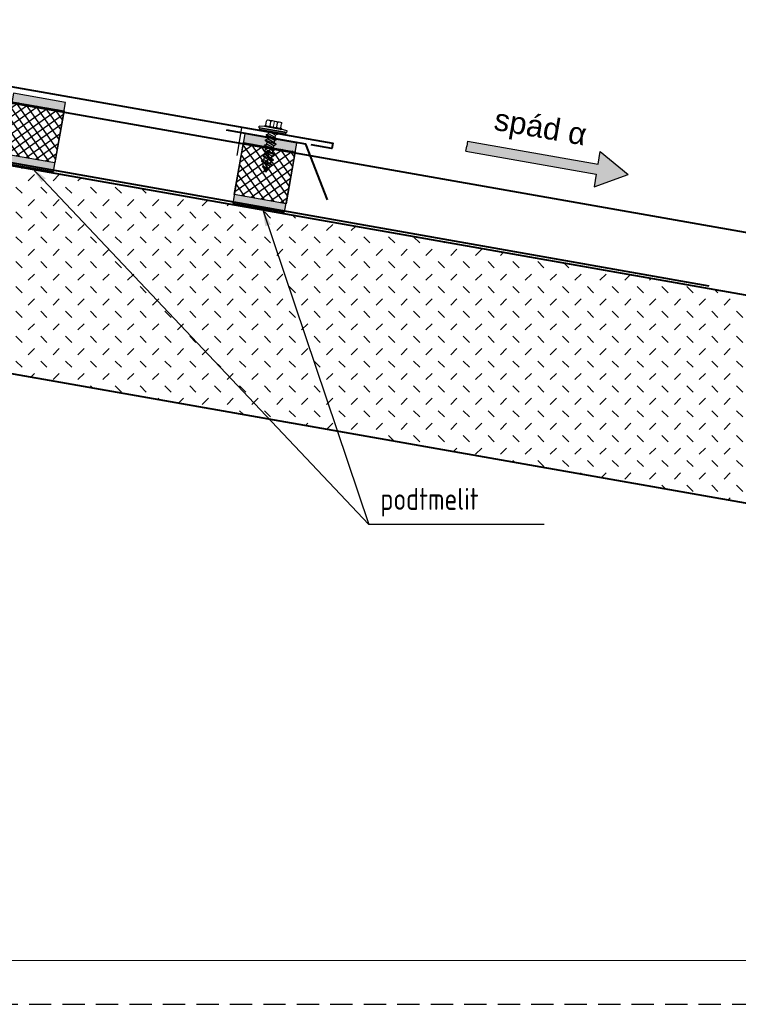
# Model space of a CAD drawing. Header units: millimetres. Extents: x -385852 to 238709, y -99680 to 201840.
# Tile 69 of 175: x 6724 to 7133, y -52870 to -52310. Entities that reach past the tile are written whole.
import ezdxf

# ---------------------------------------------------------------- set-up
doc = ezdxf.new("R2010")
doc.units = ezdxf.units.MM
doc.linetypes.add('DASHDOT', pattern=[25.4, 12.7, -6.35, 0, -6.35])
doc.linetypes.add('DASHED', pattern=[19.049999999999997, 12.7, -6.35])
doc.layers.get('0').update_dxf_attribs({"color": 4})
for name, color, linetype, lineweight in [('KING_DET_axis', 4, 'DASHDOT', 13), ('KING_DET_dimension', 3, 'Continuous', 25), ('KING_DET_drawing frame', 7, 'Continuous', 20), ('KING_DET_fastening', 7, 'Continuous', 25), ('KING_DET_flashing', 40, 'Continuous', 40), ('KING_DET_hatch', 1, 'Continuous', 18), ('KING_DET_panel-sheet', 5, 'Continuous', 40), ('KING_DET_remainder', 253, 'Continuous', 30), ('KING_DET_sealing', 9, 'Continuous', 25), ('KING_DET_text-note', 7, 'Continuous', 25)]:
    doc.layers.add(name, color=color, linetype=linetype, lineweight=lineweight)
doc.layers.add('KING_DET_print frame', color=1, linetype='DASHED', lineweight=30, plot=False)
doc.layers.add('noprint', color=81, linetype='Continuous', plot=False)
doc.styles.add('Poznámky', font='arial.ttf', dxfattribs={"height": 2.5})
doc.styles.get("Standard").update_dxf_attribs({"font": 'isocpeur.ttf', "height": 20})
doc.dimstyles.new('detaily_10', dxfattribs={"dimtxt": 20, "dimasz": 10, "dimexe": 10, "dimexo": 10, "dimgap": 5, "dimtad": 1, "dimdec": 0, "dimtxsty": 'Standard', "dimblk": 'ARCHTICK', "dimcen": 3, "dimazin": 0, "dimtfac": 1, "dimtdec": 0, "dimtmove": 0, "dimatfit": 0, "dimfxl": 0, "dimarcsym": 0})

# ---------------------------------------------------------------- blocks, each defined once
blk = doc.blocks.new('P12-13')
at = {"layer": 'KING_DET_sealing'}
h = blk.add_hatch(color=256, dxfattribs=at)
h.paths.add_polyline_path([(15, 35), (15, 40), (-15, 40), (-15, 35)])
h.paths.add_polyline_path([(15, 0), (15, 5), (-15, 5), (-15, 0)])
h = blk.add_hatch(dxfattribs=at)
h.set_pattern_fill('PLASTY', color=256, scale=2, style=0)
h.set_pattern_definition([(45, (-18376.71446823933, -9541.045724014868), (-2.82842712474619, 2.82842712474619), []), (135, (-18376.71446823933, -9541.045724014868), (-2.82842712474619, -2.82842712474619), [])])
h.paths.add_polyline_path([(-15, 35), (-15, 5), (15, 5), (15, 35)])
for points in [[(-15, 40), (15, 40), (15, 0), (-15, 0)], [(-15, 5), (15, 5), (15, 35), (-15, 35)]]:
    blk.add_lwpolyline(points, close=True, dxfattribs=at)
blk = doc.blocks.new('P03_JA-16-D10')
at = {"layer": 'KING_DET_fastening'}
blk.add_hatch(color=9, dxfattribs=at).paths.add_polyline_path([(7.499971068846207, 1), (-7.499971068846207, 1), (-7.499971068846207, 0), (7.499971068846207, 0)])
at = {"layer": 'KING_DET_axis', "linetype": 'DASHDOT'}
blk.add_line((-3.637978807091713e-12, -23.17184093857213), (0, 6.29778975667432), dxfattribs=at)
at = {"layer": 'KING_DET_fastening'}
for p, q in [((3.58501510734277, 6.297997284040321), (-3.500411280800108, 6.29758712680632)), ((-8.000086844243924, 1.999994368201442), (-4.287453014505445, 2.361193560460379)), ((-8.000028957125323, 1), (-8.000086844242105, 1.999994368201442)), ((-8.000028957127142, 1), (-8.000028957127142, 2)), ((-8.000028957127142, 1), (7.999971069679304, 1)), ((-7.499971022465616, -0.0008012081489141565), (-7.500028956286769, 1)), ((5.042504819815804, 2.861693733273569), (-4.957495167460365, 2.861194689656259)), ((-4.957470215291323, 2.361194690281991), (-4.957495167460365, 2.861194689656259)), ((5.042529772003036, 2.361693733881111), (-4.957470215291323, 2.361194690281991)), ((-4.287498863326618, 3.153228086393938), (-4.287635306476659, 5.510271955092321)), ((4.372512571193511, 2.361694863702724), (-4.287453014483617, 2.361193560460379)), ((-1.925690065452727, 3.153336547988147), (-1.925826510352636, 5.510408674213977)), ((2.010653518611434, 3.229735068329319), (2.010521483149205, 5.51063653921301)), ((2.0106579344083, 3.153452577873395), (2.010521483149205, 5.51063653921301)), ((4.372466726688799, 3.153653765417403), (4.372330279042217, 5.510773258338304)), ((4.372512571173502, 2.361694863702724), (7.999971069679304, 2)), ((5.042529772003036, 2.361693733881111), (5.042504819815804, 2.861693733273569)), ((7.999971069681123, 1), (7.999913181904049, 2.000005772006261)), ((7.999971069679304, 1), (7.999971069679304, 2)), ((-3.250000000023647, -0.7541139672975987), (-9.458744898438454e-11, -0.003792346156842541)), ((-3.25, -0.7541139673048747), (-2.166666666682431, -0.00379234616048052)), ((-3.25, -0.7541139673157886), (-2.049999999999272, -1.585239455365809)), ((-3.250000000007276, -3.755400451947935), (3.250000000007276, -2.254757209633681)), ((-3.25, -3.755400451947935), (-2.049999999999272, -2.924274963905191)), ((-3.25, -3.755400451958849), (-2.05000000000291, -4.586525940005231)), ((-3.249999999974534, -6.756686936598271), (3.250000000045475, -5.256043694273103)), ((-2.050000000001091, -1.585239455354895), (2.049999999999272, -0.0845962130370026)), ((-2.049999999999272, -2.924274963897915), (2.049999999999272, -1.423631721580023)), ((-2.050000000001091, -2.924274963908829), (-2.050000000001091, -1.585239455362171)), ((-2.050000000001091, -4.586525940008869), (2.049999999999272, -3.085882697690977)), ((-2.049999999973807, -5.925561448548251), (2.050000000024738, -4.424918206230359)), ((-2.050000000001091, -5.925561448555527), (-2.05000000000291, -4.586525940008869)), ((2.166666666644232, -0.003792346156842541), (2.050000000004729, -0.08459621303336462)), ((2.049999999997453, -1.423631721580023), (2.049999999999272, -0.08459621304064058)), ((3.249999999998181, -2.254757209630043), (2.049999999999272, -1.423631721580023)), ((3.249999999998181, -2.254757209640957), (2.050000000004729, -3.085882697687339)), ((2.049999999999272, -4.424918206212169), (2.049999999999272, -3.085882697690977)), ((3.250000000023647, -5.256043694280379), (2.050000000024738, -4.424918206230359)), ((3.250000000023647, -5.256043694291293), (2.050000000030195, -6.087169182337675)), ((-3.249999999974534, -6.756686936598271), (-2.049999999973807, -5.925561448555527)), ((-3.249999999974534, -6.756686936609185), (-2.049999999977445, -7.587812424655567)), ((-3.249999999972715, -9.757973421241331), (3.250000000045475, -8.257330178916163)), ((-3.249999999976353, -9.757973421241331), (-2.049999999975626, -8.926847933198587)), ((-3.249999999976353, -9.757973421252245), (-2.049999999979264, -10.58909890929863)), ((-2.049999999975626, -7.587812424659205), (2.050000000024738, -6.087169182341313)), ((-2.049999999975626, -8.926847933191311), (2.050000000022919, -7.426204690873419)), ((-2.050000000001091, -8.926847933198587), (-2.050000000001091, -7.587812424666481)), ((-2.049999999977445, -10.58909890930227), (2.050000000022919, -9.088455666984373)), ((-2.049999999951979, -11.92813441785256), (2.050000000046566, -10.42749117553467)), ((-2.050000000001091, -11.92813441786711), (-2.05000000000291, -10.58909890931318)), ((2.049999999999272, -7.426204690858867), (2.049999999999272, -6.087169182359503)), ((3.250000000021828, -8.25733017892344), (2.050000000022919, -7.426204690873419)), ((3.250000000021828, -8.257330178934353), (2.050000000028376, -9.088455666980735)), ((2.049999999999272, -10.42749117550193), (2.049999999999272, -9.088455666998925)), ((3.250000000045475, -11.25861666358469), (2.050000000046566, -10.42749117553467)), ((-3.249999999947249, -12.75925990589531), (3.250000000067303, -11.25861666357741)), ((-3.249999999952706, -12.75925990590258), (-2.049999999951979, -11.92813441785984)), ((-3.249999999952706, -12.7592599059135), (-2.049999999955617, -13.59038539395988)), ((-3.249999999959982, -15.76054639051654), (3.250000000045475, -14.25990314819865)), ((-3.249999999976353, -15.76054639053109), (-2.049999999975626, -14.92942090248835)), ((-3.249999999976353, -15.760546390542), (-2.049999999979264, -16.59167187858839)), ((-2.049999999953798, -13.59038539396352), (2.050000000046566, -12.08974215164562)), ((-2.049999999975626, -14.92942090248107), (2.050000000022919, -13.42877766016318)), ((-2.049999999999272, -14.92942090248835), (-2.049999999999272, -13.59038539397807)), ((-2.049999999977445, -16.59167187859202), (2.050000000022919, -15.09102863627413)), ((-2.049999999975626, -17.93070738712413), (2.050000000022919, -16.43006414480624)), ((-2.049999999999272, -17.93070738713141), (-2.050000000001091, -16.59167187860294)), ((3.250000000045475, -11.2586166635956), (2.050000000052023, -12.08974215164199)), ((2.050000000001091, -13.42877766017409), (2.049999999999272, -12.08974215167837)), ((3.250000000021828, -14.2599031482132), (2.050000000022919, -13.42877766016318)), ((3.250000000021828, -14.25990314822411), (2.050000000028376, -15.09102863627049)), ((2.049999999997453, -16.43006414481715), (2.049999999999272, -15.09102863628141)), ((3.250000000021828, -17.26118963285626), (2.050000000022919, -16.43006414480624)), ((-3.249999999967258, -18.76183287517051), (3.25000000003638, -17.2611896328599)), ((-3.249999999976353, -18.76183287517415), (-2.049999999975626, -17.93070738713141)), ((-3.249999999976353, -18.76183287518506), (-2.049999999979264, -19.59295836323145)), ((-2.077109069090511, -19.57418249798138), (-1.218191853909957, -21.0618707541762)), ((-2.049999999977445, -19.59295836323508), (2.050000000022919, -18.09231512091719)), ((-1.721008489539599, -21.41012385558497), (2.250359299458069, -20.49326135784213)), ((-1.721008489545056, -21.41012385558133), (-1.218191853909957, -21.0618707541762)), ((-1.721008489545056, -21.41012385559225), (-0.5481175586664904, -22.22247347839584)), ((-1.218191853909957, -21.0618707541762), (1.74754266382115, -20.14500825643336)), ((-0.5481175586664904, -22.22247347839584), (1.077468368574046, -21.30561098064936)), ((-0.5481175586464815, -22.22247347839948), (1.637090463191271e-11, -23.17184093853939)), ((1.818989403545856e-11, -23.17184093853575), (1.077468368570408, -21.30561098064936)), ((2.25035929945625, -20.49326135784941), (1.050359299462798, -21.32438684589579)), ((1.747542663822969, -20.14500825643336), (2.049999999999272, -19.62113678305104)), ((2.25035929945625, -20.49326135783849), (1.74754266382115, -20.14500825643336)), ((3.250000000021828, -17.26118963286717), (2.050000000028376, -18.09231512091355)), ((2.049999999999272, -19.62113678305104), (2.049999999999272, -18.09231512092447))]:
    blk.add_line(p, q, dxfattribs=at)
blk.add_lwpolyline([(7.499971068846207, 1), (-7.499971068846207, 1), (-7.499971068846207, 0), (7.499971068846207, 0)], close=True, dxfattribs=at)
for centre, start, end in [((-3.500365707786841, 5.510317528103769), 90.00331670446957, 180.0033167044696), ((-2.713096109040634, 5.510363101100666), 0.003316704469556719, 90.00331670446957), ((-1.138556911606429, 5.510454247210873), 90.00331670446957, 180.0033167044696), ((1.223251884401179, 5.5105909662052), 0.003316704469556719, 90.00331670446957), ((2.797791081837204, 5.510682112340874), 90.00331670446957, 180.0033167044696), ((3.58506068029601, 5.51072768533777), 0.003316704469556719, 90.00331670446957)]:
    blk.add_arc(centre, 0.7872696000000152, start, end, dxfattribs=at)
at = {"layer": 'KING_DET_fastening', "extrusion": (0, 0, -1)}
for centre, major_axis, ratio, start_param, end_param in [((-5.079498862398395, 3.153188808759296), (0.469542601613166, 0.6378038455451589), 0.9999999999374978, 0.9361447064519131, 1.313740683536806), ((-2.717690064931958, 3.153306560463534), (0.4695426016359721, 0.6378038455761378), 0.9999999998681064, 0.9361447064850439, 1.31374068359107), ((-1.133690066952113, 3.15338560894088), (0.4695426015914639, 0.63780384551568), 0.9999999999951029, 3.700141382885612, 4.077737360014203), ((1.21865793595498, 3.153502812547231), (0.4695426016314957, 0.6378038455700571), 0.9999999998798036, 0.9361447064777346, 1.313740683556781), ((5.164466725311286, 3.153699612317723), (0.4695426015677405, 0.6378038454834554), 0.9999999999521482, 3.7001413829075, 4.077737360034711)]:
    blk.add_ellipse(centre, major_axis=major_axis, ratio=ratio, start_param=start_param, end_param=end_param, dxfattribs=at)
at = {"layer": 'KING_DET_fastening', "extrusion": (0, 0, -0.9999999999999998)}
blk.add_ellipse((2.802657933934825, 3.153581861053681), major_axis=(0.469542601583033, 0.6378038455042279), ratio=0.9999999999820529, start_param=3.700141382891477, end_param=4.077737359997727, dxfattribs=at)
blk = doc.blocks.new('FF6')
at = {"layer": 'KING_DET_hatch'}
h = blk.add_hatch(dxfattribs=at)
h.set_pattern_fill('ZEM_NASYPANA', color=256, scale=4.999999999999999, angle=9.999999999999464, style=0)
h.set_pattern_definition([(54.99999999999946, (10280.10966826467, -19387.99153193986), (-2.455756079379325, 13.9272848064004), [5, -15]), (144.9999999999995, (10289.32725383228, -19379.18607247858), (-13.9272848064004, -2.455756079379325), [5, -15])])
h.paths.add_polyline_path([(-3.637978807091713e-12, -35), (-3.637978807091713e-12, -151.587351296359), (580.2192717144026, -151.5873512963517), (559.6617760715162, -34.99999999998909), (35.00000000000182, -35)])
at = {"layer": 'KING_DET_panel-sheet', "linetype": 'Continuous'}
for p, q in [((-5.456968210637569e-12, 7.275957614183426e-12), (553.4903317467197, 7.275957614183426e-12)), ((35.00000000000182, -35), (-1.818989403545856e-12, 0)), ((35.00000000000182, -35), (559.6617760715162, -34.99999999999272)), ((-5.456968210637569e-12, -151.587351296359), (580.2192717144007, -151.5873512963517))]:
    blk.add_line(p, q, dxfattribs=at)
at = {"layer": 'KING_DET_remainder'}
for p, q in [((-1.818989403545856e-12, 0.5507681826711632), (-5.456968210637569e-12, -151.5873512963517)), ((35.00000000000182, -35), (-1.818989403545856e-12, -35))]:
    blk.add_line(p, q, dxfattribs=at)
at = {"layer": 'noprint'}
blk.add_line((580.2192717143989, -151.5873512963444), (553.4903317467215, 0), dxfattribs=at)
blk = doc.blocks.new('_ArchTick')
at = {"color": 0, "linetype": 'ByBlock', "const_width": 0.15}
blk.add_lwpolyline([(-0.5, -0.5), (0.5, 0.5)], dxfattribs=at)

msp = doc.modelspace()

# ---------------------------------------------------------------- hatches: boundary and pattern name
at = {"layer": 'KING_DET_remainder'}
msp.add_hatch(color=256, dxfattribs=at).paths.add_polyline_path([(7053.185493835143, -52391.87418914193), (6978.95879614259, -52378.78601964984), (6978.45555282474, -52381.64005432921), (6977.952309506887, -52384.49408900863), (7052.179007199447, -52397.58225850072), (7050.921082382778, -52404.71630464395), (7070.287141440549, -52397.83244108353), (7054.44341865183, -52384.7401429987)])

# ---------------------------------------------------------------- linework, layer by layer
at = {"layer": 'KING_DET_dimension'}
msp.add_line((7022.528163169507, -52596.86598327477), (6922.819786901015, -52596.86598327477), dxfattribs=at)
at = {"layer": 'KING_DET_drawing frame', "color": 7}
msp.add_lwpolyline([(7275.000013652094, -51945.00001028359), (7275.000013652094, -52845.00001028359), (5840.000013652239, -52845.00001028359), (5840.000013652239, -51945.00001028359)], close=True, dxfattribs=at)
at = {"layer": 'KING_DET_fastening'}
msp.add_line((6847.76209324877, -52386.93073479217), (6850.519507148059, -52371.29266347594), dxfattribs=at)
at = {"layer": 'KING_DET_flashing', "linetype": 'Continuous'}
for points in [[(6323.732941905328, -52380.82484149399), (6311.91524886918, -52382.90861962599), (6311.39430433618, -52379.95419636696), (6606.836630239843, -52327.85974306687), (6902.278956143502, -52379.95419636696), (6901.758011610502, -52382.90861962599), (6889.940318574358, -52380.82484149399)], [(6899.188380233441, -52412.20106827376), (6887.003869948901, -52380.45933377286), (6841.70271331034, -52372.47151760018)]]:
    msp.add_lwpolyline(points, dxfattribs=at)
at = {"layer": 'KING_DET_panel-sheet', "linetype": 'Continuous'}
msp.add_line((7116.481361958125, -52461.2325141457), (6666.716700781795, -52381.92686941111), dxfattribs=at)
at = {"layer": 'KING_DET_print frame', "color": 1}
msp.add_lwpolyline([(5815.000013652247, -52870.00001028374), (7300.000013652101, -52870.00001028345), (7300.000013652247, -51820.00001028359), (5815.000013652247, -51820.00001028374)], close=True, dxfattribs=at)
at = {"layer": 'KING_DET_remainder'}
for p, q in [((6978.95879614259, -52378.78601964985), (6978.45555282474, -52381.64005432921)), ((6978.95879614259, -52378.78601964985), (7053.185493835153, -52391.87418914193)), ((6977.952309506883, -52384.49408900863), (6978.455552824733, -52381.64005432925)), ((6977.952309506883, -52384.49408900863), (7052.179007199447, -52397.58225850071)), ((7053.185493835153, -52391.87418914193), (7054.443418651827, -52384.7401429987)), ((7054.443418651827, -52384.7401429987), (7070.287141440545, -52397.83244108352)), ((7052.179007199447, -52397.58225850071), (7050.921082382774, -52404.71630464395)), ((7050.921082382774, -52404.71630464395), (7070.287141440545, -52397.83244108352))]:
    msp.add_line(p, q, dxfattribs=at)

# ---------------------------------------------------------------- block references
at = {"xscale": -1, "rotation": 349.9999999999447}
for name, p in [('P12-13', (6728.485930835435, -52393.47739988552)), ('P03_JA-16-D10', (6867.986317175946, -52373.52605527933)), ('P12-13', (6860.085843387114, -52416.68201512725))]:
    msp.add_blockref(name, p, dxfattribs=at)
at = {"layer": 'KING_DET_hatch', "rotation": 349.9999999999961}
msp.add_blockref('FF6', (6633.795944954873, -52341.94612770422), dxfattribs=at)

# ---------------------------------------------------------------- texts
at = {"layer": 'KING_DET_remainder', "color": 0, "insert": (6994.14519995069, -52367.90810617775), "char_height": 12.5, "attachment_point": 4, "rotation": 350.0563171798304, "style": 'Poznámky'}
msp.add_mtext('{\\fArial|b0|i0|c238|p34;spád α}', dxfattribs=at)
at = {"layer": 'KING_DET_text-note', "width": 0.8}
msp.add_text('podtmelit', height=12.5, dxfattribs=at).set_placement((6929.330310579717, -52588.62622381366))

# ---------------------------------------------------------------- leaders
at = {"layer": 'KING_DET_dimension', "color": 7, "annotation_type": 0, "has_hookline": 1, "hookline_direction": 0, "text_width": 111.3095238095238}
msp.add_leader([(6648.140385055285, -52360.24594521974), (6719.342839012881, -52118.9443686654), (6729.342839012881, -52118.9443686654)], dimstyle='detaily_10', dxfattribs=at)
at = {"layer": 'KING_DET_dimension'}
for points in [[(6730.878363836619, -52393.76638330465), (6922.819786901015, -52596.86598327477)], [(6862.246415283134, -52417.23860518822), (6922.819786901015, -52596.86598327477)]]:
    msp.add_leader(points, dimstyle='detaily_10', dxfattribs=at)

doc.saveas('drawing.dxf')
